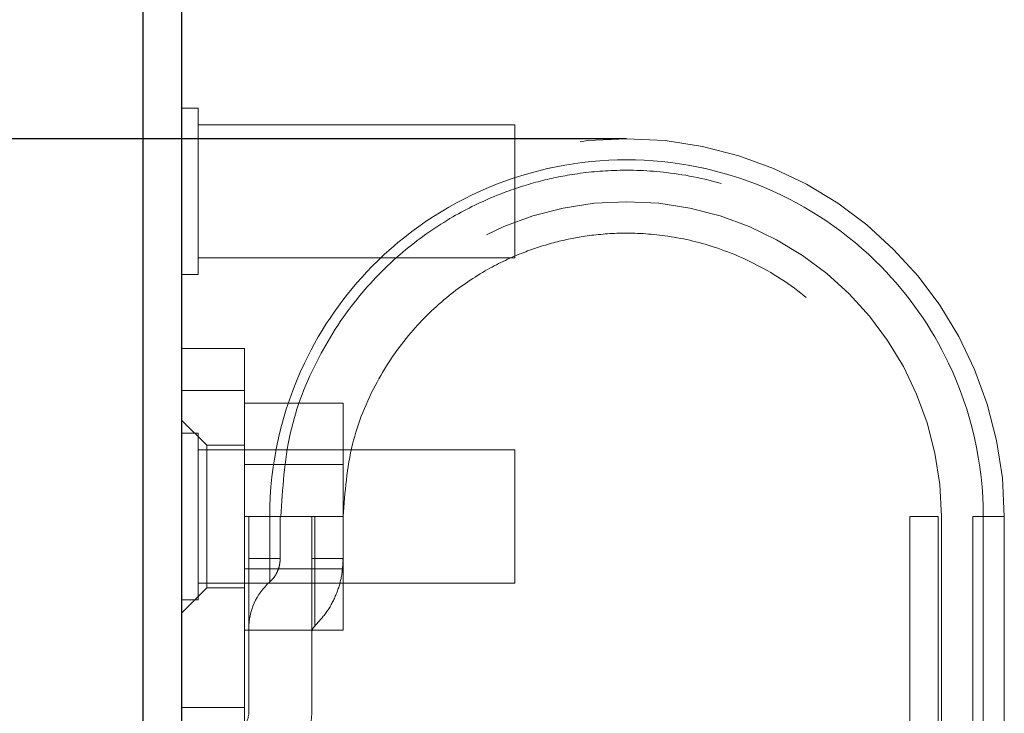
# Model space of a CAD drawing. Header units: inches. Extents: x 0.2 to 10.7, y 0.2 to 7.9.
# Tile 56 of 95: x 3.187 to 3.341, y 6.433 to 6.541. Entities that reach past the tile are written whole.
import ezdxf

# ---------------------------------------------------------------- set-up
doc = ezdxf.new("R2010")
doc.units = ezdxf.units.IN
doc.header["$MEASUREMENT"] = 0
doc.linetypes.add('HIDDEN', pattern=[0.07500000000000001, 0.05, -0.025])
doc.layers.add('DIMENSIONS', color=140, linetype='Continuous')
doc.styles.add('SLDTEXTSTYLE0', font='TXT', dxfattribs={"width": 0.7})
doc.dimstyles.new('SLDDIMSTYLE1', dxfattribs={"dimtxt": 0.0849609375, "dimasz": 0.13, "dimexe": 0, "dimexo": 0.0625, "dimgap": 0.021240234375, "dimtad": 0, "dimtih": 1, "dimtoh": 1, "dimlfac": 12, "dimrnd": 1e-09, "dimzin": 12, "dimdsep": 46, "dimtxsty": 'SLDTEXTSTYLE0', "dimsah": 1, "dimcen": 0.09, "dimadec": 0, "dimazin": 3, "dimtfac": 1, "dimtmove": 0, "dimatfit": 0, "dimfxl": 0, "dimfrac": 2, "dimtolj": 1, "dimtzin": 12, "dimarcsym": 0})
doc.dimstyles.new('SLDDIMSTYLE2', dxfattribs={"dimtxt": 0.0849609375, "dimasz": 0.13, "dimexe": 0, "dimexo": 0.0625, "dimgap": 0.021240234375, "dimtad": 0, "dimtih": 1, "dimtoh": 1, "dimlfac": 12, "dimrnd": 1e-09, "dimzin": 4, "dimdsep": 46, "dimtxsty": 'SLDTEXTSTYLE0', "dimsah": 1, "dimcen": 0.09, "dimadec": 0, "dimazin": 1, "dimtfac": 1, "dimtofl": 0, "dimtmove": 0, "dimatfit": 3, "dimfxl": 0, "dimfrac": 2, "dimtolj": 1, "dimtzin": 12, "dimarcsym": 0})

# ---------------------------------------------------------------- blocks, each defined once
blk = doc.blocks.new('_D_2')
at = {"layer": 'DIMENSIONS'}
for p, q in [((3.018592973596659, 6.522326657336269), (3.018592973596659, 6.772326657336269)), ((3.232050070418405, 6.522326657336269), (2.893592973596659, 6.522326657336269)), ((3.184572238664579, 6.362271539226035), (2.893592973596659, 6.362271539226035)), ((3.018592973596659, 6.081713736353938), (3.018592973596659, 6.362271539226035)), ((2.49327390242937, 6.081713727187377), (2.464743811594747, 6.081713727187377)), ((2.464743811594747, 6.081713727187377), (2.464743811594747, 5.946682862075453)), ((2.74574305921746, 6.081713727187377), (2.774273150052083, 6.081713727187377)), ((2.774273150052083, 6.081713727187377), (2.774273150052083, 5.946682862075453)), ((2.8989503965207, 6.081713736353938), (3.018592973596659, 6.081713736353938)), ((2.464743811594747, 5.946682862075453), (2.49327390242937, 5.946682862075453)), ((2.774273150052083, 5.946682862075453), (2.74574305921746, 5.946682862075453))]:
    blk.add_line(p, q, dxfattribs=at)
for points in [[(3.018592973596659, 6.522326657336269), (3.038592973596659, 6.652326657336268), (2.998592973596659, 6.652326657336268)], [(3.018592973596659, 6.362271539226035), (2.998592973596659, 6.232271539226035), (3.038592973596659, 6.232271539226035)]]:
    blk.add_solid(points, dxfattribs=at)
at = {"layer": 'DIMENSIONS', "char_height": 0.08333333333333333, "attachment_point": 1, "style": 'SLDTEXTSTYLE0'}
for s, insert in [('1.92', (2.493273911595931, 6.208156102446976)), ('48.8', (2.49327390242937, 6.054105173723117))]:
    blk.add_mtext(s, dxfattribs=dict(at, insert=insert))
blk = doc.blocks.new('_D_4')
at = {"layer": 'DIMENSIONS'}
for p, q in [((3.165496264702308, 7.195604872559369), (2.508475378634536, 7.195604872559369)), ((2.633475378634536, 7.195604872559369), (2.633475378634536, 6.937349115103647)), ((2.471901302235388, 6.783298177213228), (2.443371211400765, 6.783298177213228)), ((2.443371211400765, 6.783298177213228), (2.443371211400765, 6.648267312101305)), ((2.795049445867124, 6.783298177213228), (2.823579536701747, 6.783298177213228)), ((2.823579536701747, 6.783298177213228), (2.823579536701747, 6.648267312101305)), ((2.443371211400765, 6.648267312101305), (2.471901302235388, 6.648267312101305)), ((2.823579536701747, 6.648267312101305), (2.795049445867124, 6.648267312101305)), ((2.633475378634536, 6.362271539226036), (2.633475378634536, 6.629247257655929)), ((3.184572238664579, 6.362271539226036), (2.508475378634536, 6.362271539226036))]:
    blk.add_line(p, q, dxfattribs=at)
for points in [[(2.633475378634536, 7.195604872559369), (2.613475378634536, 7.065604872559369), (2.653475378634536, 7.065604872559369)], [(2.633475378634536, 6.362271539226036), (2.653475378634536, 6.492271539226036), (2.613475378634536, 6.492271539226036)]]:
    blk.add_solid(points, dxfattribs=at)
at = {"layer": 'DIMENSIONS', "char_height": 0.08333333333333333, "attachment_point": 1, "style": 'SLDTEXTSTYLE0'}
for s, insert in [('10.00', (2.471901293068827, 6.909740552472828)), ('254.0', (2.471901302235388, 6.755689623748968))]:
    blk.add_mtext(s, dxfattribs=dict(at, insert=insert))

msp = doc.modelspace()

# ---------------------------------------------------------------- linework, layer by layer
at = {"color": 7, "linetype": 'Continuous', "lineweight": 25}
for p, q in [((3.206496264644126, 6.390347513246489), (3.206496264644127, 7.186604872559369)), ((3.212496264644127, 7.187069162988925), (3.212496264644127, 6.3863493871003))]:
    msp.add_line(p, q, dxfattribs=at)
at = {"color": 7, "linetype": 'HIDDEN', "lineweight": 18}
for p, q in [((3.215100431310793, 6.527125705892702), (3.212496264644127, 6.527125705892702)), ((3.215100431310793, 6.501084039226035), (3.215100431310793, 6.527125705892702)), ((3.26457959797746, 6.524521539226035), (3.215100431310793, 6.524521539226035)), ((3.26457959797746, 6.503688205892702), (3.26457959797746, 6.524521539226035)), ((3.215100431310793, 6.503688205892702), (3.26457959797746, 6.503688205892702)), ((3.212496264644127, 6.501084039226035), (3.215100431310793, 6.501084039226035)), ((3.212496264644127, 6.489518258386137), (3.222338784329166, 6.489518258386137)), ((3.222338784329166, 6.489518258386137), (3.222338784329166, 6.482956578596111)), ((3.212496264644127, 6.482956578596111), (3.222338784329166, 6.482956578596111)), ((3.222338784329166, 6.482956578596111), (3.212496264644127, 6.482956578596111)), ((3.212496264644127, 6.482956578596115), (3.222338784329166, 6.482956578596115)), ((3.222338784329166, 6.482956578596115), (3.212496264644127, 6.482956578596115)), ((3.222338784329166, 6.482956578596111), (3.222338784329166, 6.414058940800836)), ((3.222338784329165, 6.481021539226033), (3.237755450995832, 6.481021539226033)), ((3.237755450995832, 6.463271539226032), (3.237755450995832, 6.481021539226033)), ((3.216433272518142, 6.474426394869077), (3.212496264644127, 6.478363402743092)), ((3.215100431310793, 6.476292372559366), (3.212496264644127, 6.476292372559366)), ((3.215100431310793, 6.450250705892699), (3.215100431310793, 6.476292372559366)), ((3.26457959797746, 6.473688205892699), (3.215100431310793, 6.473688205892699)), ((3.216433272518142, 6.474426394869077), (3.216433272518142, 6.452116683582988)), ((3.222338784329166, 6.474426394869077), (3.216433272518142, 6.474426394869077)), ((3.26457959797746, 6.452854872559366), (3.26457959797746, 6.473688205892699)), ((3.237755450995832, 6.471434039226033), (3.222338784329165, 6.471434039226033)), ((3.222338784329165, 6.463271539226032), (3.237755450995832, 6.463271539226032)), ((3.222994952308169, 6.432618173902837), (3.222994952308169, 6.463271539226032)), ((3.222994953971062, 6.463271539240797), (3.222994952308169, 6.456709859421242)), ((3.222994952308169, 6.456709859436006), (3.222994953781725, 6.463271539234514)), ((3.226281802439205, 6.463271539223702), (3.226281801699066, 6.456709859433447)), ((3.226281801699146, 6.456709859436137), (3.226281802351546, 6.463271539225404)), ((3.226281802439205, 6.463271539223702), (3.226281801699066, 6.456709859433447)), ((3.226281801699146, 6.456709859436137), (3.226281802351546, 6.463271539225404)), ((3.226281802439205, 6.463271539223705), (3.226281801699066, 6.45670985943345)), ((3.226281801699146, 6.45670985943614), (3.226281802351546, 6.463271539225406)), ((3.226281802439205, 6.463271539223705), (3.226281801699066, 6.45670985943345)), ((3.226281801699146, 6.45670985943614), (3.226281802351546, 6.463271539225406)), ((3.227916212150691, 6.456709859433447), (3.227916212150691, 6.463271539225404)), ((3.232837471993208, 6.463271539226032), (3.232837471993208, 6.432618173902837)), ((3.232837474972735, 6.463271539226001), (3.232837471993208, 6.456709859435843)), ((3.23332859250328, 6.463271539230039), (3.233328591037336, 6.456709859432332)), ((3.233328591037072, 6.456709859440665), (3.233328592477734, 6.463271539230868)), ((3.23332859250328, 6.463271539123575), (3.233328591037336, 6.456709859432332)), ((3.233328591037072, 6.456709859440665), (3.233328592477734, 6.4632715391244)), ((3.23332859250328, 6.463271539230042), (3.233328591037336, 6.456709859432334)), ((3.233328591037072, 6.456709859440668), (3.233328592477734, 6.463271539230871)), ((3.23332859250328, 6.463271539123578), (3.233328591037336, 6.456709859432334)), ((3.233328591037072, 6.456709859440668), (3.233328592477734, 6.463271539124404)), ((3.237754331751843, 6.456709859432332), (3.237754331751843, 6.463271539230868)), ((3.237755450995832, 6.445521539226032), (3.237755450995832, 6.463271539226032)), ((3.326345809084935, 6.463271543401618), (3.326345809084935, 6.341880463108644)), ((3.33077154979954, 6.341880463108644), (3.33077154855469, 6.463271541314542)), ((3.330771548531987, 6.463271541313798), (3.330771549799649, 6.34188046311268)), ((3.33077154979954, 6.341880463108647), (3.33077154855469, 6.463271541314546)), ((3.330771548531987, 6.463271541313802), (3.330771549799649, 6.341880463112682)), ((3.33077154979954, 6.341880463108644), (3.33077154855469, 6.463271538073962)), ((3.330771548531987, 6.46327153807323), (3.330771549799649, 6.34188046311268)), ((3.33077154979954, 6.341880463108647), (3.33077154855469, 6.463271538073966)), ((3.330771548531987, 6.463271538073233), (3.330771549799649, 6.341880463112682)), ((3.331262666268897, 6.463271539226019), (3.331262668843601, 6.341880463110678)), ((3.331262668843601, 6.408809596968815), (3.331262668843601, 6.463271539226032)), ((3.336183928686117, 6.463271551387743), (3.336183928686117, 6.341880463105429)), ((3.337818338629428, 6.463271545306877), (3.33781833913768, 6.341880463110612)), ((3.337818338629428, 6.46327154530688), (3.33781833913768, 6.341880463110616)), ((3.337818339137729, 6.341880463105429), (3.337818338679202, 6.463271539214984)), ((3.337818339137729, 6.341880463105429), (3.337818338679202, 6.463271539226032)), ((3.337818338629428, 6.463271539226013), (3.33781833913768, 6.341880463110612)), ((3.337818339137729, 6.341880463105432), (3.337818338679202, 6.463271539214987)), ((3.337818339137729, 6.341880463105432), (3.337818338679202, 6.463271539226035)), ((3.337818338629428, 6.463271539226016), (3.33781833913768, 6.341880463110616)), ((3.34110518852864, 6.463271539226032), (3.34110518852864, 6.408809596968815)), ((3.222994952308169, 6.456709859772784), (3.226281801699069, 6.456709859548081)), ((3.222994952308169, 6.456709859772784), (3.226281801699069, 6.456709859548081)), ((3.222994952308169, 6.456709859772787), (3.226281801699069, 6.456709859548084)), ((3.222994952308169, 6.456709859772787), (3.226281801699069, 6.456709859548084)), ((3.222994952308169, 6.456709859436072), (3.226281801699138, 6.456709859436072)), ((3.222994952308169, 6.456709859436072), (3.226281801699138, 6.456709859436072)), ((3.222994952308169, 6.456709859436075), (3.226281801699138, 6.456709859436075)), ((3.222994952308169, 6.456709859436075), (3.226281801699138, 6.456709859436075)), ((3.232837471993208, 6.456709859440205), (3.233328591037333, 6.456709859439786)), ((3.232837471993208, 6.456709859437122), (3.233328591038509, 6.456709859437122)), ((3.232837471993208, 6.456709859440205), (3.233328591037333, 6.456709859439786)), ((3.232837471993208, 6.456709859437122), (3.233328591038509, 6.456709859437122)), ((3.232837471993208, 6.456709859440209), (3.233328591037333, 6.456709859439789)), ((3.232837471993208, 6.456709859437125), (3.233328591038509, 6.456709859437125)), ((3.232837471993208, 6.456709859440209), (3.233328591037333, 6.456709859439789)), ((3.232837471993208, 6.456709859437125), (3.233328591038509, 6.456709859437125)), ((3.222338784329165, 6.455109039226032), (3.237755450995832, 6.455109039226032)), ((3.212496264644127, 6.448179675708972), (3.216433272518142, 6.452116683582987)), ((3.215100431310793, 6.452854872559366), (3.26457959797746, 6.452854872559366)), ((3.216433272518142, 6.452116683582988), (3.222338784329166, 6.452116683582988)), ((3.212496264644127, 6.450250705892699), (3.215100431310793, 6.450250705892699)), ((3.222338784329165, 6.445521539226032), (3.237755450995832, 6.445521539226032)), ((3.222338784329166, 6.433446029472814), (3.212496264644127, 6.433446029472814))]:
    msp.add_line(p, q, dxfattribs=at)
for centre, radius, start, end in [((3.282050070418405, 6.463271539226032), 0.05905511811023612, 0, 180), ((3.282050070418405, 6.463271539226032), 0.04921259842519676, 0, 180), ((3.232837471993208, 6.44570608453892), 0.009842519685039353, 131.7633977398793, 180), ((3.234477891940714, 6.444995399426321), 0.001640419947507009, 134.4762724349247, 180), ((3.219714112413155, 6.432618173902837), 0.003280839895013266, 301.0075830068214, 0), ((3.219714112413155, 6.432618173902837), 0.01312335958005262, 301.0075830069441, 0)]:
    msp.add_arc(centre, radius, start, end, dxfattribs=at)
for points, knots in [([(3.337819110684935, 6.463271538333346), (3.337828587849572, 6.471541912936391), (3.334549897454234, 6.485954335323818), (3.32187295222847, 6.504077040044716), (3.304210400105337, 6.516064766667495), (3.282050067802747, 6.520526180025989), (3.259889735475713, 6.516064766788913), (3.242227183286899, 6.504077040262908), (3.229550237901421, 6.485954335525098), (3.226271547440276, 6.471541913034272), (3.226281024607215, 6.463271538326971)], [4.712414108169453, 4.712414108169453, 4.712414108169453, 4.712414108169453, 5.15721612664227, 5.4883921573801, 5.8858033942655, 6.2832146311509, 6.68062586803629, 7.07803710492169, 7.40921313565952, 7.8540151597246, 7.8540151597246, 7.8540151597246, 7.8540151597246]), ([(3.337819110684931, 6.463271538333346), (3.337828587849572, 6.471541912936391), (3.334549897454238, 6.485954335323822), (3.321872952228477, 6.504077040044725), (3.304210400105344, 6.516064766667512), (3.282050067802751, 6.520526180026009), (3.259889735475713, 6.516064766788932), (3.242227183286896, 6.504077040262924), (3.229550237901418, 6.485954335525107), (3.226271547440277, 6.471541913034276), (3.226281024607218, 6.463271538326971)], [4.712414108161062, 4.712414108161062, 4.712414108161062, 4.712414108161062, 5.15721612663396, 5.48839215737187, 5.88580339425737, 6.28321463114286, 6.68062586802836, 7.07803710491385, 7.40921313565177, 7.854015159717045, 7.854015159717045, 7.854015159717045, 7.854015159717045]), ([(3.337819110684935, 6.463271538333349), (3.337828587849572, 6.471541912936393), (3.334549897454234, 6.485954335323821), (3.32187295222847, 6.504077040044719), (3.304210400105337, 6.516064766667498), (3.282050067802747, 6.520526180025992), (3.259889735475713, 6.516064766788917), (3.242227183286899, 6.504077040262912), (3.229550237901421, 6.485954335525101), (3.226271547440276, 6.471541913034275), (3.226281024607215, 6.463271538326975)], [4.712414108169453, 4.712414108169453, 4.712414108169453, 4.712414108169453, 5.15721612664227, 5.4883921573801, 5.8858033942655, 6.2832146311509, 6.68062586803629, 7.07803710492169, 7.40921313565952, 7.854015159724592, 7.854015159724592, 7.854015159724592, 7.854015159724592]), ([(3.337819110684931, 6.463271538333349), (3.337828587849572, 6.471541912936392), (3.334549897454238, 6.485954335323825), (3.321872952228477, 6.504077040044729), (3.304210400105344, 6.516064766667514), (3.282050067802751, 6.520526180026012), (3.259889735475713, 6.516064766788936), (3.242227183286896, 6.504077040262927), (3.229550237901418, 6.485954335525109), (3.226271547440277, 6.47154191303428), (3.226281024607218, 6.463271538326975)], [4.712414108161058, 4.712414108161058, 4.712414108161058, 4.712414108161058, 5.15721612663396, 5.48839215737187, 5.88580339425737, 6.28321463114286, 6.68062586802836, 7.07803710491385, 7.40921313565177, 7.854015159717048, 7.854015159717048, 7.854015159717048, 7.854015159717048]), ([(3.226281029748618, 6.463271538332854), (3.226271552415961, 6.471541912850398), (3.229550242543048, 6.48595433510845), (3.242227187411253, 6.504077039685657), (3.25988973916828, 6.51606476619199), (3.282050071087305, 6.520526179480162), (3.304210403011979, 6.516064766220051), (3.321872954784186, 6.504077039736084), (3.334549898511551, 6.485954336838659), (3.337828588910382, 6.471541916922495), (3.337819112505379, 6.463271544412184)], [4.712364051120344, 4.712364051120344, 4.712364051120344, 4.712364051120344, 5.15716607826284, 5.488342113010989, 5.885753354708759, 6.28316459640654, 6.68057583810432, 7.077987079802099, 7.40916311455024, 7.853965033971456, 7.853965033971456, 7.853965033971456, 7.853965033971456]), ([(3.226281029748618, 6.463271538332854), (3.226271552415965, 6.471541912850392), (3.229550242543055, 6.485954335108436), (3.242227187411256, 6.504077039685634), (3.259889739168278, 6.516064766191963), (3.282050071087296, 6.520526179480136), (3.304210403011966, 6.516064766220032), (3.321872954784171, 6.504077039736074), (3.334549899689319, 6.485954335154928), (3.337828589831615, 6.471541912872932), (3.33781911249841, 6.463271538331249)], [4.712364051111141, 4.712364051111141, 4.712364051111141, 4.712364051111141, 5.157166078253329, 5.4883421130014, 5.88575335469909, 6.28316459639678, 6.680575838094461, 7.07798707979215, 7.409163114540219, 7.853965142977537, 7.853965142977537, 7.853965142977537, 7.853965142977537]), ([(3.226281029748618, 6.463271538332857), (3.226271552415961, 6.471541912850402), (3.229550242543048, 6.485954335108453), (3.242227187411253, 6.504077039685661), (3.25988973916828, 6.516064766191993), (3.282050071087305, 6.520526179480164), (3.304210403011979, 6.516064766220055), (3.321872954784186, 6.504077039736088), (3.334549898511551, 6.485954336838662), (3.337828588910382, 6.471541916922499), (3.337819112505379, 6.463271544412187)], [4.712364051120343, 4.712364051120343, 4.712364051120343, 4.712364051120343, 5.15716607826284, 5.488342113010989, 5.885753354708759, 6.28316459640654, 6.68057583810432, 7.077987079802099, 7.40916311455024, 7.853965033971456, 7.853965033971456, 7.853965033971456, 7.853965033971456]), ([(3.226281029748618, 6.463271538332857), (3.226271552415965, 6.471541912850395), (3.229550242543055, 6.485954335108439), (3.242227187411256, 6.504077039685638), (3.259889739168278, 6.516064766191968), (3.282050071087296, 6.520526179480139), (3.304210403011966, 6.516064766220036), (3.321872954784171, 6.504077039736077), (3.334549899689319, 6.485954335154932), (3.337828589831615, 6.471541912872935), (3.33781911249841, 6.463271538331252)], [4.712364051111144, 4.712364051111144, 4.712364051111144, 4.712364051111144, 5.157166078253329, 5.4883421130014, 5.88575335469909, 6.28316459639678, 6.680575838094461, 7.07798707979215, 7.409163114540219, 7.853965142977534, 7.853965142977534, 7.853965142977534, 7.853965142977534]), ([(3.228038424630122, 6.463257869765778), (3.228291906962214, 6.467619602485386), (3.228793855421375, 6.476256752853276), (3.233422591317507, 6.488007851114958), (3.239771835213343, 6.497676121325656), (3.247066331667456, 6.504949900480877), (3.254451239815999, 6.510084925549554), (3.261374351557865, 6.51346941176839), (3.267663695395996, 6.515573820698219), (3.273928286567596, 6.516916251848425), (3.280973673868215, 6.517580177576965), (3.289381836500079, 6.517159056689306), (3.29895767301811, 6.515052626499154), (3.309225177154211, 6.51058409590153), (3.319414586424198, 6.503186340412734), (3.326736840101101, 6.494455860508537), (3.331417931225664, 6.485930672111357), (3.334147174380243, 6.478609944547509), (3.335898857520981, 6.470964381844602), (3.33604431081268, 6.465757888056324), (3.336113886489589, 6.463267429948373)], [0, 0, 0, 0, 0.07677256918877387, 0.1520258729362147, 0.2197932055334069, 0.2800518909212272, 0.332803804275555, 0.3780288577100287, 0.4157324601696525, 0.4497021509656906, 0.4910227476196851, 0.5404034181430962, 0.59784482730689, 0.6633181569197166, 0.7368401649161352, 0.818384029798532, 0.8622634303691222, 0.9081569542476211, 0.9560680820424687, 1, 1, 1, 1]), ([(3.237754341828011, 6.463271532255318), (3.23804010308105, 6.467092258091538), (3.238585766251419, 6.474387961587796), (3.242587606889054, 6.484145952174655), (3.247878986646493, 6.491929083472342), (3.253894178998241, 6.497761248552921), (3.259955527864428, 6.501858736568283), (3.26561945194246, 6.504542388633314), (3.270754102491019, 6.506195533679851), (3.275861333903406, 6.507232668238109), (3.281597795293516, 6.507714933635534), (3.288433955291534, 6.507309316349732), (3.296208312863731, 6.505531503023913), (3.304533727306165, 6.501838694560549), (3.312783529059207, 6.495770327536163), (3.320076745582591, 6.487025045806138), (3.324270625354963, 6.477712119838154), (3.326160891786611, 6.469251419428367), (3.326278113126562, 6.464739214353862), (3.326337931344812, 6.462436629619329)], [0, 0, 0, 0, 0.0817920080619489, 0.1561824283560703, 0.223169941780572, 0.2827325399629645, 0.3348719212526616, 0.3795686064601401, 0.4168277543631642, 0.4504063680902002, 0.491253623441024, 0.5400648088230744, 0.5968404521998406, 0.6615526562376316, 0.7342174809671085, 0.8148089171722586, 0.9033104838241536, 0.950659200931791, 1, 1, 1, 1]), ([(3.330771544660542, 6.463271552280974), (3.327956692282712, 6.463271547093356), (3.324737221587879, 6.463271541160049), (3.327956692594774, 6.463271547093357), (3.330771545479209, 6.463271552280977)], [0.02713175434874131, 0.02713175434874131, 0.02713175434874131, 0.02713175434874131, 0.499999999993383, 0.9728682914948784, 0.9728682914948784, 0.9728682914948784, 0.9728682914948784]), ([(3.330771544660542, 6.463271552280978), (3.327956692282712, 6.46327154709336), (3.324737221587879, 6.463271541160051), (3.327956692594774, 6.463271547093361), (3.330771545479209, 6.46327155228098)], [0.02713175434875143, 0.02713175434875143, 0.02713175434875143, 0.02713175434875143, 0.499999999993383, 0.9728682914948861, 0.9728682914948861, 0.9728682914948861, 0.9728682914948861]), ([(3.340996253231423, 6.463271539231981), (3.340970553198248, 6.463271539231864), (3.340893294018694, 6.463271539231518), (3.340294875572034, 6.463271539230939), (3.339282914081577, 6.463271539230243), (3.338306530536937, 6.46327153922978), (3.337818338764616, 6.463271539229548)], [0, 0, 0, 0, 0.1424791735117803, 0.4283194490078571, 0.7141597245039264, 1, 1, 1, 1]), ([(3.340996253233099, 6.463271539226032), (3.340970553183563, 6.463271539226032), (3.340893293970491, 6.463271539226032), (3.340294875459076, 6.463271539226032), (3.339282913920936, 6.463271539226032), (3.338306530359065, 6.463271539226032), (3.33781833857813, 6.463271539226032)], [0, 0, 0, 0, 0.1424792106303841, 0.4283194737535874, 0.7141597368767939, 1, 1, 1, 1]), ([(3.340996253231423, 6.463271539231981), (3.340970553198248, 6.463271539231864), (3.340893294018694, 6.463271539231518), (3.340294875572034, 6.463271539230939), (3.339282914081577, 6.463271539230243), (3.338306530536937, 6.46327153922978), (3.337818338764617, 6.463271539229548)], [0, 0, 0, 0, 0.1424791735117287, 0.4283194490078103, 0.7141597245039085, 1, 1, 1, 1]), ([(3.340996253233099, 6.463271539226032), (3.340970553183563, 6.463271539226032), (3.340893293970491, 6.463271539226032), (3.340294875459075, 6.463271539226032), (3.339282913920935, 6.463271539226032), (3.338306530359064, 6.463271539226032), (3.337818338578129, 6.463271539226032)], [0, 0, 0, 0, 0.1424792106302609, 0.4283194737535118, 0.7141597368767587, 1, 1, 1, 1]), ([(3.340996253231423, 6.463271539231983), (3.340970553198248, 6.463271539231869), (3.340893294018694, 6.463271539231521), (3.340294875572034, 6.463271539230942), (3.339282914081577, 6.463271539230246), (3.338306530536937, 6.463271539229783), (3.337818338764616, 6.463271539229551)], [0, 0, 0, 0, 0.1424791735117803, 0.4283194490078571, 0.7141597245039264, 1, 1, 1, 1]), ([(3.340996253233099, 6.463271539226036), (3.340970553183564, 6.463271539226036), (3.340893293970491, 6.463271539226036), (3.340294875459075, 6.463271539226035), (3.339282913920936, 6.463271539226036), (3.338306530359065, 6.463271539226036), (3.33781833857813, 6.463271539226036)], [0, 0, 0, 0, 0.1424792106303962, 0.4283194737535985, 0.7141597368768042, 1, 1, 1, 1]), ([(3.340996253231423, 6.463271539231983), (3.340970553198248, 6.463271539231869), (3.340893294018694, 6.463271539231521), (3.340294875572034, 6.463271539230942), (3.339282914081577, 6.463271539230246), (3.338306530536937, 6.463271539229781), (3.337818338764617, 6.463271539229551)], [0, 0, 0, 0, 0.1424791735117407, 0.4283194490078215, 0.7141597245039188, 1, 1, 1, 1]), ([(3.340996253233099, 6.463271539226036), (3.340970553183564, 6.463271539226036), (3.340893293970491, 6.463271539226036), (3.340294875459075, 6.463271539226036), (3.339282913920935, 6.463271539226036), (3.338306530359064, 6.463271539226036), (3.337818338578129, 6.463271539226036)], [0, 0, 0, 0, 0.1424792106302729, 0.428319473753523, 0.7141597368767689, 1, 1, 1, 1]), ([(3.226281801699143, 6.456709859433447), (3.226281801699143, 6.456230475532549), (3.226281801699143, 6.455751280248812), (3.226281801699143, 6.454865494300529), (3.226281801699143, 6.454459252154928), (3.226281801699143, 6.453781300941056), (3.226281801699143, 6.453509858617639), (3.226281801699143, 6.453142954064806), (3.226281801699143, 6.453047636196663), (3.226281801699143, 6.453047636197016), (3.226281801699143, 6.453142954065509), (3.226281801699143, 6.453509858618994), (3.226281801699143, 6.453781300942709), (3.226281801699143, 6.454459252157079), (3.226281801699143, 6.454865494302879), (3.226281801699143, 6.455751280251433), (3.226281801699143, 6.456230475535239), (3.226281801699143, 6.456709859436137)], [0, 0, 0, 0, 0.125, 0.125, 0.25, 0.25, 0.375, 0.375, 0.5, 0.5, 0.625, 0.625, 0.75, 0.75, 0.875, 0.875, 1, 1, 1, 1]), ([(3.226281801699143, 6.456709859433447), (3.226281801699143, 6.456230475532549), (3.226281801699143, 6.455751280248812), (3.226281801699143, 6.454865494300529), (3.226281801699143, 6.454459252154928), (3.226281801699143, 6.453781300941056), (3.226281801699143, 6.453509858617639), (3.226281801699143, 6.453142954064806), (3.226281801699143, 6.453047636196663), (3.226281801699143, 6.453047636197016), (3.226281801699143, 6.453142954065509), (3.226281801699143, 6.453509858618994), (3.226281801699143, 6.453781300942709), (3.226281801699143, 6.454459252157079), (3.226281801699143, 6.454865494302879), (3.226281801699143, 6.455751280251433), (3.226281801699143, 6.456230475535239), (3.226281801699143, 6.456709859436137)], [0, 0, 0, 0, 0.125, 0.125, 0.25, 0.25, 0.375, 0.375, 0.5, 0.5, 0.625, 0.625, 0.75, 0.75, 0.875, 0.875, 1, 1, 1, 1]), ([(3.226281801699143, 6.45670985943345), (3.226281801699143, 6.456230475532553), (3.226281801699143, 6.455751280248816), (3.226281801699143, 6.454865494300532), (3.226281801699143, 6.454459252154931), (3.226281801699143, 6.453781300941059), (3.226281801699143, 6.453509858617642), (3.226281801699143, 6.453142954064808), (3.226281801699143, 6.453047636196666), (3.226281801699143, 6.453047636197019), (3.226281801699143, 6.453142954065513), (3.226281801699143, 6.453509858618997), (3.226281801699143, 6.453781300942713), (3.226281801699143, 6.454459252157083), (3.226281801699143, 6.454865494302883), (3.226281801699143, 6.455751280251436), (3.226281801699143, 6.456230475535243), (3.226281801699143, 6.45670985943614)], [0, 0, 0, 0, 0.125, 0.125, 0.25, 0.25, 0.375, 0.375, 0.5, 0.5, 0.625, 0.625, 0.75, 0.75, 0.875, 0.875, 1, 1, 1, 1]), ([(3.226281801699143, 6.45670985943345), (3.226281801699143, 6.456230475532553), (3.226281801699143, 6.455751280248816), (3.226281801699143, 6.454865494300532), (3.226281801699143, 6.454459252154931), (3.226281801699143, 6.453781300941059), (3.226281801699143, 6.453509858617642), (3.226281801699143, 6.453142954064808), (3.226281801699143, 6.453047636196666), (3.226281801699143, 6.453047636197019), (3.226281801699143, 6.453142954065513), (3.226281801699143, 6.453509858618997), (3.226281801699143, 6.453781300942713), (3.226281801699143, 6.454459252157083), (3.226281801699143, 6.454865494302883), (3.226281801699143, 6.455751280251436), (3.226281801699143, 6.456230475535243), (3.226281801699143, 6.45670985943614)], [0, 0, 0, 0, 0.125, 0.125, 0.25, 0.25, 0.375, 0.375, 0.5, 0.5, 0.625, 0.625, 0.75, 0.75, 0.875, 0.875, 1, 1, 1, 1]), ([(3.226281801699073, 6.453047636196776), (3.226523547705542, 6.453292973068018), (3.227007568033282, 6.453784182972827), (3.22751127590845, 6.454694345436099), (3.227850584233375, 6.455677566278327), (3.227894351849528, 6.456366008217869), (3.227916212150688, 6.456709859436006)], [0, 0, 0, 0, 0.2496727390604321, 0.4998911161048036, 0.7502141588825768, 1, 1, 1, 1]), ([(3.233328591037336, 6.456709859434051), (3.233328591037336, 6.453938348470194), (3.233328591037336, 6.44984074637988), (3.233328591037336, 6.446715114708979), (3.233328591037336, 6.445891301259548), (3.233328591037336, 6.446715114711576), (3.233328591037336, 6.449840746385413), (3.233328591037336, 6.453938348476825), (3.233328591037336, 6.456709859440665)], [6.283185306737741, 6.283185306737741, 6.283185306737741, 6.283185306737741, 7.068583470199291, 7.46128255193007, 7.85398163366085, 8.24668071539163, 8.6393797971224, 9.42477796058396, 9.42477796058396, 9.42477796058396, 9.42477796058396]), ([(3.233328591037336, 6.456709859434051), (3.233328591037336, 6.453938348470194), (3.233328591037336, 6.44984074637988), (3.233328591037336, 6.446715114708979), (3.233328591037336, 6.445891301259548), (3.233328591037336, 6.446715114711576), (3.233328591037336, 6.449840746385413), (3.233328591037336, 6.453938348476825), (3.233328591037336, 6.456709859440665)], [6.283185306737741, 6.283185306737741, 6.283185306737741, 6.283185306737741, 7.068583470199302, 7.461282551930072, 7.853981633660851, 8.24668071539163, 8.63937979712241, 9.42477796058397, 9.42477796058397, 9.42477796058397, 9.42477796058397]), ([(3.233328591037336, 6.456709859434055), (3.233328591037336, 6.453938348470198), (3.233328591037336, 6.449840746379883), (3.233328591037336, 6.446715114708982), (3.233328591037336, 6.445891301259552), (3.233328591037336, 6.44671511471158), (3.233328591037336, 6.449840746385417), (3.233328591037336, 6.453938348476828), (3.233328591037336, 6.456709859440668)], [6.283185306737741, 6.283185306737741, 6.283185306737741, 6.283185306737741, 7.068583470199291, 7.46128255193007, 7.85398163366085, 8.24668071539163, 8.6393797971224, 9.42477796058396, 9.42477796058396, 9.42477796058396, 9.42477796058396]), ([(3.233328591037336, 6.456709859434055), (3.233328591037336, 6.453938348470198), (3.233328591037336, 6.449840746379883), (3.233328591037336, 6.446715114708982), (3.233328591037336, 6.445891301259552), (3.233328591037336, 6.44671511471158), (3.233328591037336, 6.449840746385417), (3.233328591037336, 6.453938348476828), (3.233328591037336, 6.456709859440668)], [6.283185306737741, 6.283185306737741, 6.283185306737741, 6.283185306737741, 7.068583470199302, 7.461282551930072, 7.853981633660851, 8.24668071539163, 8.63937979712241, 9.42477796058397, 9.42477796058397, 9.42477796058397, 9.42477796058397]), ([(3.233328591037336, 6.446165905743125), (3.233987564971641, 6.446892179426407), (3.235305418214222, 6.448344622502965), (3.236683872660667, 6.450959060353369), (3.237588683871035, 6.453773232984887), (3.237699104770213, 6.455730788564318), (3.237754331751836, 6.456709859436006)], [0, 0, 0, 0, 0.2500635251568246, 0.5000911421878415, 0.749970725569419, 1, 1, 1, 1]), ([(3.233328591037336, 6.456709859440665), (3.233988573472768, 6.456709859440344), (3.235308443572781, 6.456709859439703), (3.236671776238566, 6.456709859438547), (3.237472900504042, 6.456709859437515), (3.237575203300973, 6.456709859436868), (3.237609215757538, 6.456709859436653)], [0, 0, 0, 0, 0.2859748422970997, 0.5719086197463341, 0.8576731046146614, 1, 1, 1, 1]), ([(3.237609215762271, 6.456709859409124), (3.237575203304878, 6.456709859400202), (3.237472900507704, 6.456709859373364), (3.236671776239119, 6.456709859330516), (3.235308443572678, 6.456709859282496), (3.233988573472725, 6.45670985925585), (3.233328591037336, 6.456709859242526)], [0, 0, 0, 0, 0.1423268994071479, 0.4280913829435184, 0.7140251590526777, 1, 1, 1, 1]), ([(3.233328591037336, 6.456709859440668), (3.233988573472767, 6.456709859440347), (3.235308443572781, 6.456709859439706), (3.236671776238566, 6.456709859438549), (3.237472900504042, 6.456709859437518), (3.237575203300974, 6.456709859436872), (3.237609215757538, 6.456709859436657)], [0, 0, 0, 0, 0.2859748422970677, 0.5719086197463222, 0.857673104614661, 1, 1, 1, 1]), ([(3.237609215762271, 6.456709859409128), (3.237575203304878, 6.456709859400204), (3.237472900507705, 6.456709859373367), (3.236671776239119, 6.45670985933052), (3.235308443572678, 6.456709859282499), (3.233988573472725, 6.456709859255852), (3.233328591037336, 6.456709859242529)], [0, 0, 0, 0, 0.1423268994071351, 0.4280913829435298, 0.7140251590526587, 0.9999999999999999, 0.9999999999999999, 0.9999999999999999, 0.9999999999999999]), ([(3.233328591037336, 6.456709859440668), (3.233988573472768, 6.456709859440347), (3.235308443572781, 6.456709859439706), (3.236671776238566, 6.45670985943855), (3.237472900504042, 6.456709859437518), (3.237575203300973, 6.456709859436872), (3.237609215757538, 6.456709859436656)], [0, 0, 0, 0, 0.2859748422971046, 0.5719086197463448, 0.8576731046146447, 1, 1, 1, 1]), ([(3.237609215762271, 6.456709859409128), (3.237575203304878, 6.456709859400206), (3.237472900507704, 6.456709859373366), (3.236671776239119, 6.45670985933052), (3.235308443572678, 6.456709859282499), (3.233988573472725, 6.456709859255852), (3.233328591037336, 6.456709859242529)], [0, 0, 0, 0, 0.1423268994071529, 0.4280913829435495, 0.7140251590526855, 1, 1, 1, 1]), ([(3.237754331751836, 6.456709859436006), (3.23775361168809, 6.456632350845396), (3.237752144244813, 6.456474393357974), (3.237737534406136, 6.456404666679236), (3.23771460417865, 6.45646917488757), (3.237693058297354, 6.456627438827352), (3.237681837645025, 6.456709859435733)], [0, 0, 0, 0, 0.2296058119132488, 0.4679217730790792, 0.7229045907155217, 1, 1, 1, 1])]:
    msp.add_open_spline(points, degree=3, knots=knots, dxfattribs=at)
for points in [[(3.237754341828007, 6.46327153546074), (3.237754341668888, 6.463271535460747), (3.236120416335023, 6.463271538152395), (3.233328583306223, 6.463271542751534)], [(3.237754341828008, 6.463271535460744), (3.237754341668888, 6.463271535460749), (3.236120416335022, 6.4632715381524), (3.233328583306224, 6.463271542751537)], [(3.330771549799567, 6.463271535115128), (3.327978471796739, 6.463271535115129), (3.32471314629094, 6.463271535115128), (3.327978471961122, 6.463271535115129), (3.330771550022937, 6.463271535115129)], [(3.330771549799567, 6.463271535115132), (3.327978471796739, 6.463271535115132), (3.32471314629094, 6.463271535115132), (3.327978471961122, 6.463271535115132), (3.330771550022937, 6.463271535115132)], [(3.337818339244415, 6.463271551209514), (3.336793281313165, 6.463271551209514), (3.336183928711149, 6.463271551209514), (3.336183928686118, 6.463271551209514)], [(3.337818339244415, 6.463271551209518), (3.336793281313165, 6.463271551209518), (3.336183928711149, 6.463271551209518), (3.336183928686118, 6.463271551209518)], [(3.336183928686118, 6.46327154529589), (3.336183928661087, 6.46327154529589), (3.336793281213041, 6.46327154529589), (3.337818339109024, 6.46327154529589)], [(3.336183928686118, 6.463271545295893), (3.336183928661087, 6.463271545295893), (3.336793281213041, 6.463271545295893), (3.337818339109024, 6.463271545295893)], [(3.336185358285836, 6.463271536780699), (3.336185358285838, 6.463271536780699), (3.336793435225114, 6.463271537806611), (3.337818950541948, 6.4632715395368)], [(3.337818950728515, 6.463271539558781), (3.336793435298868, 6.463271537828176), (3.336185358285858, 6.463271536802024), (3.33618535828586, 6.463271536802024)], [(3.336185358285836, 6.463271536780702), (3.336185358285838, 6.463271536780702), (3.336793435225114, 6.463271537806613), (3.337818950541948, 6.463271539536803)], [(3.337818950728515, 6.463271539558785), (3.336793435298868, 6.463271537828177), (3.336185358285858, 6.463271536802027), (3.33618535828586, 6.463271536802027)], [(3.227916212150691, 6.456709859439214), (3.2279162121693, 6.456709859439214), (3.227306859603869, 6.456709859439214), (3.226281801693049, 6.456709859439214)], [(3.226281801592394, 6.456709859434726), (3.227306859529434, 6.456709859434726), (3.227916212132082, 6.456709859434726), (3.227916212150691, 6.456709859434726)], [(3.227916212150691, 6.456709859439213), (3.2279162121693, 6.456709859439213), (3.227306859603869, 6.456709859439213), (3.226281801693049, 6.456709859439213)], [(3.226281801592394, 6.456709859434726), (3.227306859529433, 6.456709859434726), (3.227916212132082, 6.456709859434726), (3.227916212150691, 6.456709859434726)], [(3.227916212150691, 6.456709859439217), (3.2279162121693, 6.456709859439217), (3.227306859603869, 6.456709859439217), (3.226281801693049, 6.456709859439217)], [(3.226281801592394, 6.45670985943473), (3.227306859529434, 6.45670985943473), (3.227916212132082, 6.45670985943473), (3.227916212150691, 6.45670985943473)], [(3.227916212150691, 6.456709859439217), (3.2279162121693, 6.456709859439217), (3.227306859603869, 6.456709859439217), (3.226281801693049, 6.456709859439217)], [(3.226281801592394, 6.45670985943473), (3.227306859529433, 6.45670985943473), (3.227916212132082, 6.45670985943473), (3.227916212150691, 6.45670985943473)], [(3.233328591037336, 6.456709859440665), (3.234724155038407, 6.456709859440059), (3.236969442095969, 6.456709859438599), (3.237757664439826, 6.456709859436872), (3.237754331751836, 6.456709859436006)], [(3.237754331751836, 6.456709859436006), (3.237757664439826, 6.45670985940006), (3.236969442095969, 6.456709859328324), (3.234724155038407, 6.456709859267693), (3.233328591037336, 6.456709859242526)]]:
    msp.add_open_spline(points, degree=3, dxfattribs=at)
at = {"layer": 'DIMENSIONS'}
msp.add_line((3.282050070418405, 6.522326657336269), (3.220834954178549, 6.522326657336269), dxfattribs=at)

# ---------------------------------------------------------------- dimensions: what is measured, and where the dimension line sits
for base, p1, p2, dimstyle, picture, middle in [((2.633475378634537, 7.195604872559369), (3.234572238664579, 6.362271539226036), (3.215496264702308, 7.195604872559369), 'SLDDIMSTYLE2', '_D_4', (2.633475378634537, 6.783298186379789)), ((3.018592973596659, 6.362271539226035), (3.282050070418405, 6.522326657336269), (3.234572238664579, 6.362271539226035), 'SLDDIMSTYLE1', '_D_2', (3.018592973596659, 6.081713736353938))]:
    dim = msp.add_linear_dim(base=base, p1=p1, p2=p2, angle=90.0000000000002, dimstyle=dimstyle, dxfattribs=at)
    dim.commit()
    dim.dimension.update_dxf_attribs({"geometry": picture, "text_midpoint": middle, "dimtype": 160})

doc.saveas('drawing.dxf')
